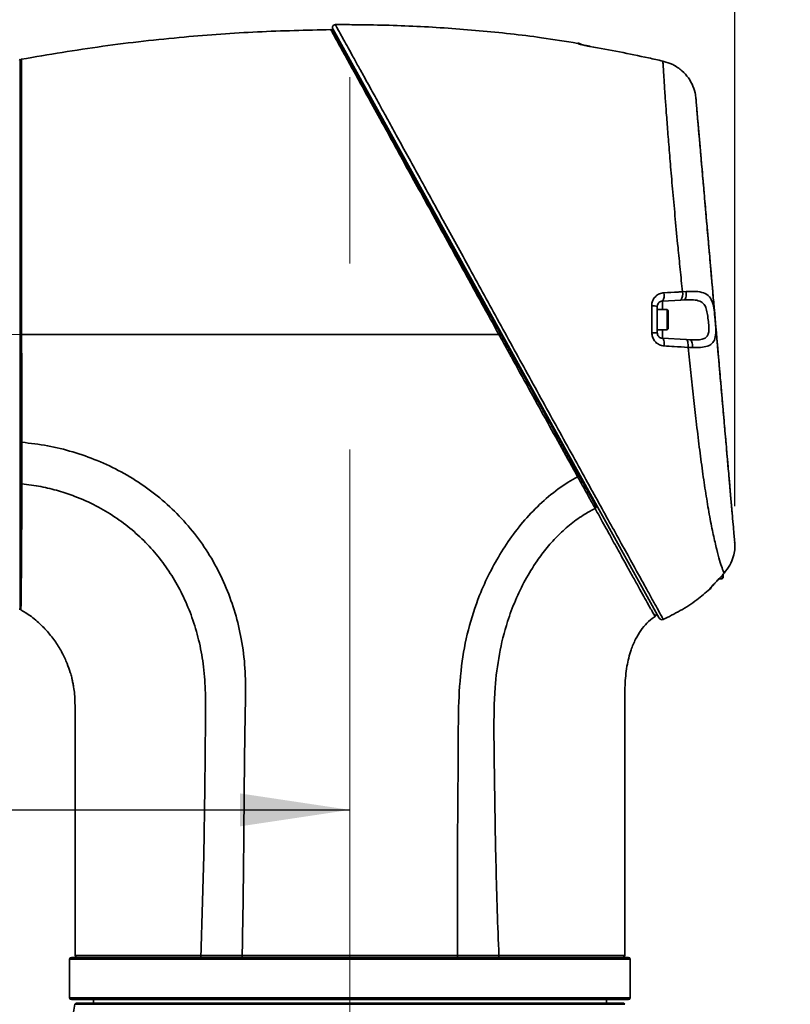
# Model space of a CAD drawing. Header units: millimetres. Extents: x 0 to 297, y 0 to 209.
# Tile 11 of 35: x 73 to 94, y 47 to 74. Entities that reach past the tile are written whole.
import ezdxf

# ---------------------------------------------------------------- set-up
doc = ezdxf.new("R2010")
doc.units = ezdxf.units.MM
doc.header["$PDSIZE"] = -1
doc.linetypes.add('CENTERX2', pattern=[20.32, 12.7, -2.54, 2.54, -2.54])
doc.layers.add('图层0', color=7, linetype='Continuous')
doc.styles.add('SLDTEXTSTYLE1', font='TXT', dxfattribs={"width": 0.7, "bigfont": 'bigfont'})
doc.styles.add('SLDTEXTSTYLE2', font='TXT', dxfattribs={"width": 0.7})
doc.dimstyles.new('SLDDIMSTYLE0', dxfattribs={"dimtxt": 4.5, "dimasz": 3, "dimexe": 0, "dimexo": 0.0625, "dimgap": 1.125, "dimtad": 2, "dimlfac": 10, "dimrnd": 1e-09, "dimzin": 12, "dimdsep": 46, "dimtxsty": 'SLDTEXTSTYLE2', "dimsah": 1, "dimcen": 0.09, "dimadec": 0, "dimazin": 3, "dimtfac": 1, "dimtofl": 0, "dimtmove": 0, "dimatfit": 3, "dimfxl": 0, "dimfrac": 2, "dimtolj": 1, "dimtzin": 12, "dimarcsym": 0})
doc.dimstyles.new('SLDDIMSTYLE10', dxfattribs={"dimtxt": 4.5, "dimasz": 3, "dimexe": 0, "dimexo": 0.0625, "dimgap": 1.125, "dimtad": 0, "dimtih": 1, "dimtoh": 1, "dimlfac": 2, "dimrnd": 1e-09, "dimzin": 12, "dimdsep": 46, "dimtxsty": 'SLDTEXTSTYLE2', "dimblk1": 'NONE', "dimblk2": 'NONE', "dimsah": 1, "dimcen": 0, "dimadec": 0, "dimazin": 3, "dimtfac": 1, "dimtmove": 0, "dimatfit": 3, "dimldrblk": 'NONE', "dimfxl": 0, "dimfrac": 2, "dimtolj": 1, "dimtzin": 12, "dimarcsym": 0})
doc.dimstyles.new('SLDDIMSTYLE7', dxfattribs={"dimtxt": 3.5, "dimasz": 3, "dimexe": 0, "dimexo": 0.0625, "dimgap": 0.875, "dimtad": 0, "dimtih": 1, "dimtoh": 1, "dimlfac": 3, "dimrnd": 1e-09, "dimzin": 12, "dimdsep": 46, "dimtxsty": 'SLDTEXTSTYLE2', "dimblk1": 'NONE', "dimblk2": 'NONE', "dimsah": 1, "dimcen": 0, "dimadec": 0, "dimazin": 3, "dimtfac": 1, "dimtmove": 0, "dimatfit": 3, "dimldrblk": 'NONE', "dimfxl": 0, "dimfrac": 2, "dimtolj": 1, "dimtzin": 12, "dimarcsym": 0})
doc.dimstyles.new('SLDDIMSTYLE8', dxfattribs={"dimtxt": 3.5, "dimasz": 3, "dimexe": 0, "dimexo": 0.0625, "dimgap": 0.875, "dimtad": 0, "dimtih": 1, "dimtoh": 1, "dimlfac": 3, "dimrnd": 1e-09, "dimzin": 12, "dimdsep": 46, "dimtxsty": 'SLDTEXTSTYLE2', "dimblk1": 'NONE', "dimblk2": 'NONE', "dimsah": 1, "dimcen": 0, "dimadec": 0, "dimazin": 3, "dimtol": 1, "dimtp": 0.03, "dimtfac": 1, "dimtmove": 0, "dimatfit": 3, "dimldrblk": 'NONE', "dimfxl": 0, "dimfrac": 2, "dimtolj": 1, "dimarcsym": 0})

# ---------------------------------------------------------------- blocks, each defined once
blk = doc.blocks.new('_D_2')
at = {"layer": '图层0'}
for p, q in [((61.907, 72.15), (61.907, 79.311)), ((92.269, 60.56), (92.269, 79.311)), ((92.269, 78.311), (61.907, 78.311)), ((92.269, 78.311), (104.423, 78.311))]:
    blk.add_line(p, q, dxfattribs=at)
for points in [[(61.907, 78.311), (64.907, 77.861), (64.907, 78.761)], [(92.269, 78.311), (89.269, 78.761), (89.269, 77.861)]]:
    blk.add_solid(points, dxfattribs=at)
at = {"layer": '图层0', "insert": (96.567, 84.112), "char_height": 4.5, "attachment_point": 1, "style": 'SLDTEXTSTYLE2'}
blk.add_mtext('304', dxfattribs=at)
blk = doc.blocks.new('_D_9')
at = {"layer": '图层0'}
for p, q in [((61.907, 58.35), (61.907, 51.275)), ((61.907, 52.275), (47.439, 52.275)), ((61.907, 52.275), (81.767, 52.275))]:
    blk.add_line(p, q, dxfattribs=at)
for points in [[(61.907, 52.275), (64.907, 51.825), (64.907, 52.725)], [(81.767, 52.275), (78.767, 52.725), (78.767, 51.825)]]:
    blk.add_solid(points, dxfattribs=at)
at = {"layer": '图层0', "insert": (47.439, 58.076), "char_height": 4.5, "attachment_point": 1, "style": 'SLDTEXTSTYLE2'}
blk.add_mtext('198.6', dxfattribs=at)
blk = doc.blocks.new('_D_10')
at = {"layer": '图层0'}
for p, q in [((64.957, 107.825), (64.957, 102.619)), ((64.957, 103.619), (48.681, 103.619)), ((64.957, 103.619), (81.767, 103.619))]:
    blk.add_line(p, q, dxfattribs=at)
for points in [[(64.957, 103.619), (67.957, 103.169), (67.957, 104.069)], [(81.767, 103.619), (78.767, 104.069), (78.767, 103.169)]]:
    blk.add_solid(points, dxfattribs=at)
at = {"layer": '图层0', "insert": (48.681, 109.42), "char_height": 4.5, "attachment_point": 1, "style": 'SLDTEXTSTYLE2'}
blk.add_mtext('168.1', dxfattribs=at)
blk = doc.blocks.new('_D_11')
at = {"layer": '图层0'}
for p, q in [((77.978, 184.45), (36.791, 184.45)), ((37.791, 184.45), (37.791, 39.25)), ((70.818, 39.25), (36.791, 39.25))]:
    blk.add_line(p, q, dxfattribs=at)
for start, end in [(63.4349, 116.5651), (243.4349, 296.5651)]:
    blk.add_arc((35.172, 111.85), 5.856, start, end, dxfattribs=at)
for points in [[(37.791, 184.45), (37.341, 181.45), (38.241, 181.45)], [(37.791, 39.25), (38.241, 42.25), (37.341, 42.25)]]:
    blk.add_solid(points, dxfattribs=at)
at = {"layer": '图层0', "insert": (31.99, 106.612), "char_height": 4.5, "attachment_point": 1, "rotation": 90, "style": 'SLDTEXTSTYLE2'}
blk.add_mtext('1452', dxfattribs=at)
blk = doc.blocks.new('_D_22')
at = {"layer": '图层0'}
blk.add_line((204.074, 119.317), (182.322, 119.317), dxfattribs=at)
at = {"layer": '图层0', "char_height": 3.5, "attachment_point": 1}
for s, insert, style in [('贯穿', (194.271, 122.827), 'SLDTEXTSTYLE1'), ('6-', (182.322, 122.827), 'SLDTEXTSTYLE2'), ('%%c', (186.396, 122.827), 'SLDTEXTSTYLE2'), ('9', (190.266, 122.827), 'SLDTEXTSTYLE2'), ('圆周均布', (184.257, 118.753), 'SLDTEXTSTYLE1')]:
    blk.add_mtext(s, dxfattribs=dict(at, insert=insert, style=style))
blk = doc.blocks.new('_None')
blk = doc.blocks.new('SW_SYMBOL_HOLE_DEPTH')
at = {"layer": '图层0', "color": 0}
for p, q in [((0, 875), (800, 875)), ((400, 875), (400, 75)), ((100, 555), (400, 75)), ((700, 555), (400, 75))]:
    blk.add_line(p, q, dxfattribs=at)
blk = doc.blocks.new('_D_23')
at = {"layer": '图层0'}
blk.add_line((191.362, 126.826), (170.308, 126.826), dxfattribs=at)
at = {"layer": '图层0', "xscale": 0.004072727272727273, "yscale": 0.004072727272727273, "zscale": 0.004072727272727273}
blk.add_blockref('SW_SYMBOL_HOLE_DEPTH', (184.071, 127.113), dxfattribs=at)
at = {"layer": '图层0', "attachment_point": 1, "style": 'SLDTEXTSTYLE2'}
for s, insert, char_height in [('0.03', (179.415, 131.978), 2), ('+', (178.252, 131.978), 2), ('%%c', (170.308, 131.338), 3.5), ('6', (187.737, 131.338), 3.5), ('4', (174.178, 131.338), 3.5), ('0', (179.415, 129.65), 2)]:
    blk.add_mtext(s, dxfattribs=dict(at, insert=insert, char_height=char_height))
blk = doc.blocks.new('_D_25')
at = {"layer": '图层0'}
blk.add_line((174.783, 94.83), (152.508, 94.83), dxfattribs=at)
at = {"layer": '图层0', "char_height": 4.5, "attachment_point": 1, "style": 'SLDTEXTSTYLE2'}
for s, insert in [('%%c', (162.983, 100.631)), ('PCD', (152.508, 100.631)), ('50', (167.958, 100.631))]:
    blk.add_mtext(s, dxfattribs=dict(at, insert=insert))

msp = doc.modelspace()

# ---------------------------------------------------------------- linework, layer by layer
at = {"color": 7, "linetype": 'Continuous', "lineweight": 35}
for p, q in [((90.210254, 57.509087), (81.300775, 73.582214)), ((87.985863, 73.198295), (87.985864, 73.199075)), ((72.766807, 72.729861), (72.766807, 57.769861)), ((90.532429, 72.630977), (90.308438, 72.706443)), ((90.308438, 72.706443), (90.532429, 72.630977)), ((91.212454, 71.637094), (91.205108, 71.721061)), ((91.213185, 71.628742), (91.212343, 71.638363)), ((90.841014, 66.411147), (90.943452, 66.416412)), ((90.797269, 66.183554), (90.296521, 66.157311)), ((90.881884, 66.187988), (90.797269, 66.183554)), ((90.154372, 66.007516), (90.154372, 65.292206)), ((90.424372, 65.924861), (90.154372, 65.924861)), ((90.154372, 65.924861), (90.154372, 65.374861)), ((90.454372, 65.894861), (90.424372, 65.924861)), ((90.424372, 65.924861), (90.424372, 65.374861)), ((90.454372, 65.894861), (90.454372, 65.404861)), ((90.154372, 65.374861), (90.424372, 65.374861)), ((90.424372, 65.374861), (90.454372, 65.404861)), ((90.296521, 65.142411), (90.945176, 65.108417)), ((90.945176, 65.108417), (91.043862, 65.103245)), ((91.115726, 64.891834), (90.996543, 64.894902)), ((92.266695, 59.587078), (92.266511, 59.589186)), ((92.269064, 59.560001), (92.266603, 59.588132)), ((91.835135, 58.574861), (91.924372, 58.574861)), ((91.924372, 58.668619), (91.924372, 58.574861)), ((91.924372, 58.574861), (91.954372, 58.604861)), ((91.933207, 58.682502), (91.96416, 58.716898)), ((91.933207, 58.682502), (91.934172, 58.682446)), ((91.954372, 58.704161), (91.954372, 58.604861)), ((91.96416, 58.716898), (91.977041, 58.731384)), ((91.96416, 58.716898), (91.9651, 58.716855)), ((91.977806, 58.731161), (91.977041, 58.731384)), ((74.116807, 48.199861), (74.116807, 47.149861)), ((74.166807, 48.249861), (81.766807, 48.249861)), ((81.766807, 48.249861), (89.366807, 48.249861)), ((89.416807, 47.149861), (89.416807, 48.199861)), ((89.366807, 47.099861), (74.166807, 47.099861)), ((74.766807, 47.099861), (74.766807, 46.999861)), ((88.766807, 46.999861), (88.766807, 47.099861)), ((74.302819, 46.999861), (74.262109, 46.970185)), ((81.766807, 46.970185), (74.262109, 46.970185)), ((74.302819, 46.999861), (89.230795, 46.999861)), ((89.271505, 46.970185), (81.766807, 46.970185)), ((89.271505, 46.970185), (89.230795, 46.999861))]:
    msp.add_line(p, q, dxfattribs=at)
at = {"color": 8, "linetype": 'Continuous', "lineweight": 35}
for p, q in [((87.985852, 73.189347), (87.985863, 73.198295)), ((90.296521, 66.157311), (90.296521, 65.924861)), ((90.296521, 65.374861), (90.296521, 65.142411)), ((81.766807, 48.199861), (74.116807, 48.199861)), ((89.416807, 48.199861), (81.766807, 48.199861)), ((74.116807, 47.149861), (89.416807, 47.149861))]:
    msp.add_line(p, q, dxfattribs=at)
at = {"color": 7, "linetype": 'Continuous', "lineweight": 35, "flags": 128}
for points in [[(90.881884, 66.187988), (90.897198, 66.193272), (90.911358, 66.207258), (90.923731, 66.22932), (90.933763, 66.25847), (90.941004, 66.293405), (90.945131, 66.33256), (90.945959, 66.374183), (90.943452, 66.416412)], [(90.296521, 65.142411), (90.307597, 65.137816), (90.31781, 65.125398), (90.326749, 65.105655), (90.334057, 65.079379), (90.33944, 65.047622), (90.342683, 65.011658), (90.343656, 64.97293), (90.342319, 64.932988)], [(90.945176, 65.108417), (90.957552, 65.103658), (90.968991, 65.090898), (90.979023, 65.07066), (90.987236, 65.043774), (90.993293, 65.011343), (90.996946, 64.9747), (90.998044, 64.935348), (90.996543, 64.894902)], [(91.043862, 65.103245), (91.060173, 65.09836), (91.075406, 65.085634), (91.088948, 65.065578), (91.100255, 65.039), (91.10887, 65.00697), (91.114449, 64.970776), (91.116765, 64.931876), (91.115726, 64.891834)]]:
    msp.add_lwpolyline(points, dxfattribs=at)
at = {"color": 7, "linetype": 'Continuous', "lineweight": 35}
for centre, radius, start, end in [((81.370826, 73.620851), 0.08, 88.9505764, 209.2382974), ((87.954372, 73.001644), 0.2, 55.1793927, 80.9058908), ((72.746807, 72.729861), 0.02, 0, 90), ((90.08133, 66.313358), 0.265816, 324.0519492, 15.8257299), ((90.596634, 66.340117), 0.254492, 322.0336663, 16.2066269), ((90.034992, 65.691498), 0.337815, 69.3053346, 95.2081719), ((90.037487, 58.826407), 6.466856, 88.9643567, 90.2729445), ((91.454372, 58.441212), 0.2, 312.0163713, 337.3543465), ((72.746807, 57.769861), 0.02, 270, 0), ((72.816807, 57.778574), 0.05, 179.9999466, 236.2403515), ((90.07096, 57.595369), 0.049999, 304.02657, 29.1402981), ((90.28297, 57.542918), 0.08, 208.9988812, 296.2341654), ((74.166807, 48.199861), 0.05, 90, 180), ((74.316803, 48.299861), 0.05, 180.8755726, 270.0007132), ((89.216806, 48.299861), 0.05, 269.9994596, 0.9318622), ((89.366807, 48.199861), 0.05, 0, 90), ((74.166807, 47.149861), 0.05, 180, 270), ((89.366807, 47.149861), 0.05, 270, 0), ((64.38747, 48.548631), 10, 343.3864585, 350.9181901)]:
    msp.add_arc(centre, radius, start, end, dxfattribs=at)
at = {"color": 8, "linetype": 'Continuous', "lineweight": 35}
for centre, radius, start, end in [((87.954397, 72.991666), 0.200167, 59.8037767, 80.9588874), ((91.454765, 58.453497), 0.199669, 311.7096715, 326.0836438)]:
    msp.add_arc(centre, radius, start, end, dxfattribs=at)
at = {"color": 7, "linetype": 'Continuous', "lineweight": 35}
for points, knots in [([(87.984635, 73.190407), (87.655148, 73.244002), (86.763282, 73.389075), (85.297289, 73.545301), (83.591148, 73.666803), (82.280886, 73.699969), (81.540688, 73.70073), (81.370968, 73.700905)], [0, 0, 0, 0, 0.15078239, 0.408142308, 0.665619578, 0.923330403, 1, 1, 1, 1]), ([(72.807848, 72.757353), (73.544833, 72.881863), (75.01842, 73.130817), (77.167841, 73.367504), (79.244587, 73.520107), (80.579232, 73.54925), (81.246693, 73.563825)], [0, 0, 0, 0, 0.264158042, 0.528179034, 0.764040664, 1, 1, 1, 1]), ([(85.831027, 65.249861), (85.831026, 65.249863), (85.674551, 65.53349), (85.360163, 66.103597), (84.891468, 66.953939), (84.429987, 67.791335), (83.999676, 68.571961), (83.603333, 69.290707), (83.241759, 69.946311), (82.899211, 70.567239), (82.556175, 71.188745), (82.222152, 71.793748), (81.909741, 72.359814), (81.665738, 72.802226), (81.486247, 73.128095), (81.361041, 73.355652), (81.303093, 73.461097), (81.274937, 73.512363), (81.254339, 73.54988), (81.246542, 73.5641), (81.246693, 73.563825), (81.246693, 73.563825)], [0, 0, 0, 0, 0.000000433, 0.070114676, 0.140565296, 0.211024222, 0.281149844, 0.342187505, 0.403489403, 0.464794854, 0.525837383, 0.600124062, 0.674645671, 0.748862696, 0.807027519, 0.865356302, 0.923485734, 0.928946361, 0.950793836, 0.999999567, 1, 1, 1, 1]), ([(81.290944, 73.538068), (81.292788, 73.534743), (81.296475, 73.528092), (81.33235, 73.46337), (81.405463, 73.33147), (81.530984, 73.105025), (81.710461, 72.781241), (81.954265, 72.341405), (82.266242, 71.778585), (82.599671, 71.177064), (82.942157, 70.559201), (83.284289, 69.941979), (83.64548, 69.290374), (84.041457, 68.576011), (84.47151, 67.800176), (84.932771, 66.968038), (85.401333, 66.122731), (85.715078, 65.556719), (85.871576, 65.274389)], [0, 0, 0, 0, 0.038217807, 0.076436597, 0.13452243, 0.192808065, 0.250929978, 0.325152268, 0.399679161, 0.473971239, 0.535026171, 0.596344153, 0.657658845, 0.718709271, 0.788870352, 0.85936426, 0.929850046, 1, 1, 1, 1]), ([(88.319147, 73.106174), (88.298629, 73.109859), (88.238209, 73.120713), (88.144459, 73.140539), (88.05655, 73.162438), (87.997306, 73.180511), (87.989677, 73.186396), (87.985852, 73.189347)], [0, 0, 0, 0, 0.115140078, 0.339049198, 0.560186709, 0.779492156, 1, 1, 1, 1]), ([(88.320482, 73.107359), (88.308063, 73.109437), (88.262304, 73.117097), (88.187218, 73.132555), (88.109839, 73.150459), (88.063369, 73.162881), (88.041924, 73.169959), (88.042584, 73.169704), (88.042756, 73.169638)], [0, 0, 0, 0, 0.092056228, 0.339171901, 0.586662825, 0.799918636, 0.947778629, 1, 1, 1, 1]), ([(90.308438, 72.706443), (90.178532, 72.735684), (89.518623, 72.884227), (88.85341, 73.007316), (88.319147, 73.106174)], [0, 0, 0, 0, 0.196853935, 1, 1, 1, 1]), ([(72.807848, 72.757353), (72.807848, 72.757353), (72.807847, 72.757356), (72.808034, 72.725629), (72.808553, 72.596085), (72.809023, 72.411306), (72.80938, 72.194889), (72.80961, 71.926717), (72.809701, 71.610328), (72.809655, 71.251499), (72.809513, 70.850941), (72.809298, 70.406183), (72.809076, 69.925288), (72.808884, 69.417272), (72.808844, 68.882154), (72.80872, 68.316233), (72.808397, 67.874424), (72.808043, 67.437344), (72.807672, 66.91564), (72.80766, 66.137344), (72.80861, 65.546861), (72.809439, 65.249863), (72.809439, 65.249861)], [0, 0, 0, 0, 0.000000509, 0.071127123, 0.143163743, 0.196124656, 0.249086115, 0.303584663, 0.358082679, 0.411091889, 0.464101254, 0.518652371, 0.573203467, 0.625790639, 0.678377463, 0.732468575, 0.786559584, 0.799217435, 0.849886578, 0.924410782, 0.999999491, 1, 1, 1, 1]), ([(90.841014, 66.411147), (90.820417, 66.615511), (90.779223, 67.024249), (90.713875, 67.689632), (90.646328, 68.399679), (90.579088, 69.136204), (90.5196, 69.817614), (90.468327, 70.436223), (90.424737, 70.989239), (90.388766, 71.471059), (90.360201, 71.877067), (90.338169, 72.208791), (90.323128, 72.449846), (90.313352, 72.616813), (90.310076, 72.676567), (90.308438, 72.706443)], [0, 0, 0, 0, 0.065414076, 0.130830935, 0.217435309, 0.304322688, 0.390936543, 0.473642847, 0.556587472, 0.639285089, 0.717664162, 0.796256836, 0.874621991, 0.937311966, 1, 1, 1, 1]), ([(91.205108, 71.721061), (91.202718, 71.743481), (91.193838, 71.826792), (91.145354, 72.011878), (91.015067, 72.246768), (90.826208, 72.455262), (90.65365, 72.573748), (90.547447, 72.623887), (90.532429, 72.630977)], [0, 0, 0, 0, 0.086474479, 0.321335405, 0.530291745, 0.732290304, 0.962144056, 1, 1, 1, 1]), ([(91.205108, 71.721061), (91.207133, 71.697915), (91.211183, 71.651621), (91.225159, 71.491884), (91.244481, 71.271035), (91.269082, 70.989856), (91.299209, 70.645505), (91.334996, 70.236462), (91.376125, 69.766364), (91.422114, 69.24072), (91.472751, 68.661937), (91.527497, 68.036201), (91.585087, 67.377946), (91.644915, 66.694104), (91.706151, 65.994171), (91.76669, 65.302206), (91.825598, 64.628887), (91.88223, 63.981573), (91.937338, 63.351677), (91.990196, 62.74751), (92.040265, 62.175216), (92.087634, 61.633775), (92.131452, 61.132926), (92.170967, 60.681262), (92.204844, 60.294044), (92.232279, 59.980461), (92.252678, 59.747296), (92.265305, 59.602971), (92.267899, 59.57332), (92.269064, 59.560001)], [0, 0, 0, 0, 0.0352856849, 0.0705745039, 0.1049694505, 0.1394654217, 0.1738687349, 0.2103960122, 0.2470318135, 0.2835644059, 0.3218491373, 0.3602523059, 0.3985326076, 0.4371173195, 0.4758314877, 0.5143983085, 0.5508074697, 0.5873341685, 0.6237533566, 0.6606722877, 0.6977001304, 0.734625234, 0.77354372, 0.8125820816, 0.8514899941, 0.8903880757, 0.9294250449, 0.9682984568, 1, 1, 1, 1]), ([(91.214196, 71.617186), (91.214166, 71.617529), (91.214108, 71.618188), (91.21299, 71.630968), (91.212454, 71.637094)], [0, 0, 0, 0, 0.52062588, 1, 1, 1, 1]), ([(92.206609, 60.273867), (92.206106, 60.279616), (92.205095, 60.291173), (92.19747, 60.378329), (92.186795, 60.500345), (92.173984, 60.646778), (92.157861, 60.83107), (92.13855, 61.051801), (92.116371, 61.305301), (92.091331, 61.591511), (92.063384, 61.910952), (92.033134, 62.25672), (92.001173, 62.622037), (91.967538, 63.00649), (91.931912, 63.413694), (91.894691, 63.839144), (91.856473, 64.275977), (91.817163, 64.725299), (91.776807, 65.186565), (91.735522, 65.658459), (91.69401, 66.132943), (91.652156, 66.611338), (91.610468, 67.08783), (91.569708, 67.553715), (91.530579, 68.000965), (91.492923, 68.431376), (91.456644, 68.846035), (91.422749, 69.233458), (91.391692, 69.588439), (91.363239, 69.913648), (91.337012, 70.213414), (91.313794, 70.478802), (91.293808, 70.707237), (91.276811, 70.901508), (91.262577, 71.064196), (91.251264, 71.193506), (91.243284, 71.284712), (91.238468, 71.339756), (91.23807, 71.344314), (91.237887, 71.346404)], [0, 0, 0, 0, 0.0349034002, 0.0701697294, 0.0961404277, 0.1221097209, 0.1488244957, 0.1755391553, 0.201822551, 0.2281061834, 0.2551757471, 0.2822455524, 0.3081523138, 0.3340593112, 0.3606957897, 0.3873321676, 0.4135794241, 0.4398263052, 0.4668534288, 0.4938800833, 0.5212483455, 0.5486174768, 0.5768633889, 0.6051103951, 0.6324790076, 0.65984807, 0.6880136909, 0.7161794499, 0.7426210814, 0.7690626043, 0.7962160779, 0.8233690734, 0.8486915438, 0.8740134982, 0.9000025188, 0.9259906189, 0.9519821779, 0.9779732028, 1, 1, 1, 1]), ([(90.004327, 66.027919), (90.004736, 66.041251), (90.006434, 66.096669), (90.034893, 66.192561), (90.109358, 66.294255), (90.214011, 66.366571), (90.296094, 66.37943), (90.337071, 66.38585)], [0, 0, 0, 0, 0.072683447, 0.302116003, 0.536546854, 0.768645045, 1, 1, 1, 1]), ([(90.337071, 66.38585), (90.465394, 66.392316), (90.633613, 66.400793), (90.801255, 66.409162), (90.841014, 66.411147)], [0, 0, 0, 0, 0.762836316, 1, 1, 1, 1]), ([(90.943452, 66.416412), (91.052977, 66.42016), (91.253729, 66.427031), (91.475742, 66.375282), (91.611551, 66.257914), (91.681574, 66.078072), (91.71567, 65.855949), (91.737971, 65.612257), (91.749687, 65.442617), (91.752034, 65.281242), (91.738992, 65.127895), (91.658362, 64.991418), (91.52149, 64.918606), (91.341345, 64.889584), (91.191704, 64.891076), (91.115726, 64.891834)], [0, 0, 0, 0, 0.112082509, 0.205437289, 0.296966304, 0.374311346, 0.448777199, 0.526336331, 0.59482871, 0.607848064, 0.692801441, 0.772569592, 0.84462317, 0.92111005, 1, 1, 1, 1]), ([(90.296521, 66.157311), (90.27904, 66.154557), (90.243995, 66.149038), (90.200207, 66.119407), (90.168413, 66.077776), (90.15541, 66.037066), (90.154568, 66.013103), (90.154372, 66.007516)], [0, 0, 0, 0, 0.2404378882, 0.4819998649, 0.7175107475, 0.9341484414, 1, 1, 1, 1]), ([(91.043862, 65.103245), (91.106078, 65.100625), (91.225061, 65.095616), (91.375209, 65.109559), (91.483411, 65.153546), (91.530016, 65.213749), (91.558419, 65.28942), (91.564759, 65.351229), (91.56353, 65.46619), (91.550455, 65.600547), (91.527842, 65.785814), (91.497019, 65.949227), (91.436016, 66.082817), (91.318059, 66.166686), (91.12938, 66.198491), (90.971064, 66.191773), (90.881884, 66.187988)], [0, 0, 0, 0, 0.0855688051, 0.1636429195, 0.2324411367, 0.292344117, 0.3059840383, 0.3751881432, 0.3869722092, 0.4695136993, 0.5496547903, 0.6237832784, 0.6974656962, 0.7846601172, 0.8786977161, 1, 1, 1, 1]), ([(90.006681, 65.293189), (90.006249, 65.426608), (90.005456, 65.672029), (90.004681, 65.916398), (90.004327, 66.027919)], [0, 0, 0, 0, 0.5436365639, 1, 1, 1, 1]), ([(90.342319, 64.932988), (90.317153, 64.936089), (90.253006, 64.943993), (90.158509, 64.990363), (90.074531, 65.072062), (90.017941, 65.176432), (90.010438, 65.254232), (90.006681, 65.293189)], [0, 0, 0, 0, 0.143321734, 0.365327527, 0.578863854, 0.789123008, 1, 1, 1, 1]), ([(90.154372, 65.292206), (90.155971, 65.27584), (90.159232, 65.242472), (90.183836, 65.198847), (90.219485, 65.165398), (90.258963, 65.146789), (90.285853, 65.143655), (90.296521, 65.142411)], [0, 0, 0, 0, 0.193133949, 0.39378075, 0.609759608, 0.845172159, 1, 1, 1, 1]), ([(72.80917, 65.249861), (72.809798, 65.040382), (72.811056, 64.621424), (72.812728, 63.991424), (72.814113, 63.364509), (72.814745, 62.920071), (72.815034, 62.56844), (72.815059, 62.422045), (72.815078, 62.306388)], [0, 0, 0, 0, 0.207717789, 0.41543632, 0.629242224, 0.843050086, 0.87600349, 1, 1, 1, 1]), ([(85.831065, 65.249861), (84.929534, 65.249861), (83.126463, 65.249861), (80.470591, 65.249861), (77.87188, 65.249861), (75.332333, 65.249861), (73.650324, 65.249861), (72.809322, 65.249861)], [0, 0, 0, 0, 0.207336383, 0.414674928, 0.609784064, 0.804892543, 1, 1, 1, 1]), ([(87.981975, 61.363156), (87.838829, 61.621218), (87.551984, 62.138341), (87.103169, 62.94858), (86.643587, 63.779097), (86.315968, 64.371815), (86.083982, 64.791785), (85.96959, 64.998927), (85.87011, 65.179104), (85.831042, 65.249861)], [0, 0, 0, 0, 0.211358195, 0.423534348, 0.635411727, 0.846360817, 0.866609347, 0.947615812, 1, 1, 1, 1]), ([(85.87156, 65.274419), (85.985896, 65.068151), (86.254986, 64.5827), (86.675095, 63.824804), (87.131417, 63.001577), (87.580253, 62.191856), (87.870198, 61.66878), (88.015203, 61.407184)], [0, 0, 0, 0, 0.153563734, 0.361411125, 0.56925604, 0.784579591, 1, 1, 1, 1]), ([(90.996543, 64.894902), (90.869932, 64.902321), (90.652601, 64.915056), (90.433696, 64.927707), (90.342319, 64.932988)], [0, 0, 0, 0, 0.582569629, 1, 1, 1, 1]), ([(91.977041, 58.731384), (91.974795, 58.736953), (91.962612, 58.767164), (91.926954, 58.862725), (91.859805, 59.071234), (91.801646, 59.281863), (91.739104, 59.533597), (91.672074, 59.830515), (91.575439, 60.327438), (91.480255, 60.890223), (91.389206, 61.508426), (91.301661, 62.168399), (91.219451, 62.845713), (91.142128, 63.527912), (91.068869, 64.203103), (91.020631, 64.664498), (90.996543, 64.894902)], [0, 0, 0, 0, 0.018433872, 0.100007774, 0.181825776, 0.263356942, 0.276092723, 0.362102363, 0.448439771, 0.534473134, 0.616577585, 0.69894045, 0.781047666, 0.85397394, 0.927080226, 1, 1, 1, 1]), ([(72.815046, 62.306178), (72.815046, 62.306176), (72.815045, 62.267355), (72.815008, 62.11107), (72.814761, 61.841225), (72.8143, 61.502558), (72.813997, 61.283314), (72.813858, 61.175502), (72.813858, 61.1755)], [0, 0, 0, 0, 0.000004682, 0.098810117, 0.39919262, 0.699592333, 0.999995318, 1, 1, 1, 1]), ([(72.815053, 62.306178), (73.049797, 62.278669), (73.519332, 62.223645), (74.208829, 62.052728), (74.883612, 61.816306), (75.534342, 61.506061), (76.152534, 61.125086), (76.72536, 60.678335), (77.244309, 60.169475), (77.701375, 59.603884), (78.08898, 58.988694), (78.404585, 58.334173), (78.646994, 57.649529), (78.822238, 56.916833), (78.919771, 56.141169), (78.920075, 55.333243), (78.902782, 54.526541), (78.892645, 53.719385), (78.884034, 52.91229), (78.873449, 51.740033), (78.862505, 50.202622), (78.839924, 48.93443), (78.828634, 48.300336)], [0, 0, 0, 0, 0.040954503, 0.081916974, 0.122882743, 0.164779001, 0.206676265, 0.248573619, 0.290496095, 0.332446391, 0.374395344, 0.416311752, 0.458205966, 0.500103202, 0.546748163, 0.593396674, 0.64005608, 0.686715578, 0.733375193, 0.780034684, 0.890017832, 1, 1, 1, 1]), ([(84.706063, 48.299915), (84.704892, 48.676645), (84.702551, 49.430104), (84.700703, 50.5603), (84.706125, 51.69049), (84.715301, 52.820643), (84.727336, 53.950793), (84.722217, 55.080875), (84.790499, 56.165672), (84.978464, 57.191277), (85.251235, 58.035859), (85.572513, 58.74106), (85.896157, 59.321277), (86.271424, 59.869798), (86.699465, 60.378482), (87.181892, 60.835424), (87.617489, 61.159224), (87.896226, 61.315182), (87.981973, 61.363159)], [0, 0, 0, 0, 0.079721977, 0.159443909, 0.239165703, 0.318887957, 0.398609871, 0.478331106, 0.558027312, 0.628229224, 0.698426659, 0.745217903, 0.792033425, 0.838847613, 0.885652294, 0.932433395, 0.979214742, 1, 1, 1, 1]), ([(88.459613, 60.49977), (88.459613, 60.499771), (88.386142, 60.633339), (88.26909, 60.845114), (88.107051, 61.137669), (88.023918, 61.287557), (87.981975, 61.363158), (87.981974, 61.36316)], [0, 0, 0, 0, 0.00000519, 0.498311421, 0.749069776, 0.99999481, 1, 1, 1, 1]), ([(88.015203, 61.407185), (88.056624, 61.332458), (88.139404, 61.18312), (88.300674, 60.892182), (88.414218, 60.687342), (88.489683, 60.5512)], [0, 0, 0, 0, 0.251431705, 0.502481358, 1, 1, 1, 1]), ([(77.699503, 48.300975), (77.727361, 49.132423), (77.782702, 50.784146), (77.807275, 52.693194), (77.821513, 54.026081), (77.824868, 54.791093), (77.831955, 55.537413), (77.777604, 56.248196), (77.653166, 56.908517), (77.47137, 57.519321), (77.236545, 58.085641), (76.953324, 58.60793), (76.623676, 59.088211), (76.248176, 59.527191), (75.826271, 59.924488), (75.356281, 60.278774), (74.835022, 60.587268), (74.316844, 60.819411), (73.812229, 60.986905), (73.327517, 61.106908), (72.988731, 61.152149), (72.813858, 61.175501)], [0, 0, 0, 0, 0.160975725, 0.319788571, 0.369427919, 0.418907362, 0.467835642, 0.513806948, 0.556591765, 0.597612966, 0.636909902, 0.675011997, 0.712375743, 0.749424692, 0.786582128, 0.8242982, 0.863082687, 0.903552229, 0.93390439, 0.965883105, 1, 1, 1, 1]), ([(88.459615, 60.499771), (88.366009, 60.449654), (88.137098, 60.327097), (87.79995, 60.086269), (87.455408, 59.780161), (87.145146, 59.439054), (86.837247, 59.029801), (86.543837, 58.548184), (86.276511, 57.994485), (86.025745, 57.322812), (85.829898, 56.526214), (85.703534, 55.512502), (85.694371, 54.392123), (85.711929, 53.174048), (85.728771, 51.955403), (85.753973, 50.737018), (85.785371, 49.518724), (85.817833, 48.706922), (85.834063, 48.301023)], [0, 0, 0, 0, 0.024203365, 0.059188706, 0.094181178, 0.129164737, 0.164170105, 0.210853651, 0.257549, 0.304210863, 0.374151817, 0.44410548, 0.536731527, 0.62938512, 0.722038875, 0.814692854, 0.907346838, 1, 1, 1, 1]), ([(91.977041, 58.731384), (92.0325, 58.802492), (92.14311, 58.944314), (92.234981, 59.176228), (92.272231, 59.373193), (92.273697, 59.499443), (92.270268, 59.544265), (92.269064, 59.560001)], [0, 0, 0, 0, 0.242407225, 0.483470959, 0.692012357, 0.891876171, 1, 1, 1, 1]), ([(92.266695, 59.587078), (92.266656, 59.587521), (92.266413, 59.590297), (92.266715, 59.586852), (92.266968, 59.583957)], [0, 0, 0, 0, 0.159554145, 1, 1, 1, 1]), ([(92.269058, 59.560064), (92.26904, 59.560276), (92.267606, 59.576662), (92.267146, 59.581924), (92.266692, 59.587117)], [0, 0, 0, 0, 0.012929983, 1, 1, 1, 1]), ([(91.587617, 58.304439), (91.588257, 58.306121), (91.590208, 58.311246), (91.61465, 58.340346), (91.674113, 58.404731), (91.783027, 58.519516), (91.876298, 58.62074), (91.933207, 58.682502)], [0, 0, 0, 0, 0.070389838, 0.214494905, 0.394929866, 0.630814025, 1, 1, 1, 1]), ([(91.619839, 58.342648), (91.61976, 58.342544), (91.619287, 58.34192), (91.623357, 58.347003), (91.635843, 58.361261), (91.665715, 58.393984), (91.715555, 58.447117), (91.784688, 58.520563), (91.860078, 58.60116), (91.911473, 58.657779), (91.934079, 58.682684)], [0, 0, 0, 0, 0.009177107, 0.054917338, 0.130916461, 0.253032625, 0.413775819, 0.605546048, 0.826494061, 1, 1, 1, 1]), ([(91.934132, 58.682492), (91.941432, 58.690446), (91.951867, 58.701815), (91.961949, 58.713498), (91.964978, 58.717008)], [0, 0, 0, 0, 0.699607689, 1, 1, 1, 1]), ([(91.965097, 58.716862), (91.968072, 58.720191), (91.97232, 58.724946), (91.97653, 58.729742), (91.977792, 58.731181)], [0, 0, 0, 0, 0.700067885, 1, 1, 1, 1]), ([(90.307515, 57.465621), (90.46698, 57.545451), (90.788433, 57.706375), (91.220985, 57.980134), (91.471721, 58.197476), (91.58544, 58.29605)], [0, 0, 0, 0, 0.3497801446, 0.7050967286, 1, 1, 1, 1]), ([(72.78599, 57.730438), (72.82615, 57.709158), (72.98792, 57.623436), (73.233988, 57.425343), (73.513659, 57.15264), (73.740807, 56.860921), (73.918638, 56.567567), (74.048829, 56.286899), (74.128233, 56.060841), (74.172347, 55.901648), (74.193975, 55.810163), (74.212147, 55.724223), (74.233545, 55.605831), (74.261423, 55.394353), (74.269268, 55.07237), (74.265877, 54.631105), (74.26713, 54.083433), (74.266676, 53.433797), (74.266832, 52.696407), (74.266797, 51.874461), (74.266808, 50.971113), (74.266784, 49.975192), (74.266952, 49.074506), (74.266611, 48.505788), (74.266488, 48.299903)], [0, 0, 0, 0, 0.01367089, 0.055068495, 0.094362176, 0.13117563, 0.166001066, 0.197426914, 0.224137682, 0.23803254, 0.247142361, 0.252432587, 0.264474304, 0.283354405, 0.316578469, 0.361289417, 0.416238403, 0.481428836, 0.556858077, 0.63821582, 0.728862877, 0.828796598, 0.938021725, 1, 1, 1, 1]), ([(89.266819, 48.299895), (89.266814, 48.532077), (89.266803, 49.03252), (89.26681, 49.769278), (89.26681, 50.482019), (89.266811, 51.126828), (89.266812, 51.709089), (89.266814, 52.236292), (89.266817, 52.717269), (89.26682, 53.183736), (89.266832, 53.653461), (89.266841, 54.13215), (89.2669, 54.623306), (89.266737, 55.13976), (89.267409, 55.666628), (89.312416, 56.175605), (89.417204, 56.596704), (89.5527, 56.922984), (89.697432, 57.169755), (89.8681, 57.374019), (90.006378, 57.496887), (90.088819, 57.546283), (90.098677, 57.55219)], [0, 0, 0, 0, 0.073304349, 0.157999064, 0.232608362, 0.298330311, 0.361578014, 0.416439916, 0.46477956, 0.513432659, 0.563716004, 0.613087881, 0.664575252, 0.718797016, 0.776166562, 0.830920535, 0.879700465, 0.912485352, 0.942194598, 0.969613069, 0.996366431, 1, 1, 1, 1]), ([(77.699501, 48.300974), (77.699503, 48.300974), (77.842184, 48.300685), (78.098281, 48.30035), (78.476898, 48.3002), (78.710536, 48.300266), (78.828632, 48.300331), (78.828633, 48.300331)], [0, 0, 0, 0, 0.000004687, 0.398485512, 0.699244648, 0.999995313, 1, 1, 1, 1]), ([(78.828669, 48.300341), (79.085722, 48.300426), (79.600609, 48.300596), (80.408065, 48.300366), (81.235459, 48.300023), (82.076653, 48.299759), (82.919599, 48.299647), (83.505859, 48.299683), (83.94, 48.299763), (84.264461, 48.299835), (84.548165, 48.299886), (84.706061, 48.299915)], [0, 0, 0, 0, 0.136868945, 0.274153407, 0.411017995, 0.550916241, 0.691264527, 0.831162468, 0.848006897, 0.915407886, 1, 1, 1, 1]), ([(84.706063, 48.299915), (84.706065, 48.299915), (84.820384, 48.299933), (85.046353, 48.300001), (85.425058, 48.300281), (85.684595, 48.300683), (85.834063, 48.300994), (85.834064, 48.300994)], [0, 0, 0, 0, 0.000004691, 0.291469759, 0.582215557, 0.999995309, 1, 1, 1, 1])]:
    msp.add_open_spline(points, degree=3, knots=knots, dxfattribs=at)
at = {"color": 8, "linetype": 'Continuous', "lineweight": 35}
for points, knots in [([(81.370969, 73.700998), (81.373742, 73.695979), (81.37931, 73.685899), (81.422663, 73.607397), (81.48837, 73.488348), (81.57605, 73.329439), (81.68705, 73.128204), (81.820979, 72.885316), (81.975822, 72.604418), (82.151295, 72.286008), (82.346476, 71.931719), (82.564929, 71.535076), (82.8048, 71.09941), (83.067284, 70.622514), (83.345788, 70.116349), (83.647836, 69.567218), (83.970774, 68.979917), (84.316129, 68.351674), (84.672498, 67.703245), (85.047924, 67.020101), (85.438062, 66.31026), (85.84426, 65.571543), (86.254048, 64.827), (86.669843, 64.072335), (87.085312, 63.319102), (87.501501, 62.565379), (87.909642, 61.827059), (88.295632, 61.129496), (88.65252, 60.485048), (88.982811, 59.888926), (89.290369, 59.333929), (89.553757, 58.858495), (89.770688, 58.466613), (89.947922, 58.146079), (90.094758, 57.880073), (90.208702, 57.673268), (90.283734, 57.536715), (90.317653, 57.474818), (90.317003, 57.476007), (90.316803, 57.476373)], [0, 0, 0, 0, 0.02383674, 0.047871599, 0.069750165, 0.091629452, 0.114107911, 0.136587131, 0.159122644, 0.181659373, 0.204742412, 0.227826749, 0.252481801, 0.277138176, 0.302365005, 0.327593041, 0.355202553, 0.382813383, 0.411077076, 0.439341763, 0.469939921, 0.500538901, 0.531923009, 0.563306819, 0.595840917, 0.62837339, 0.66193847, 0.695500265, 0.726555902, 0.757607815, 0.789876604, 0.822139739, 0.848899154, 0.875655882, 0.903472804, 0.931287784, 0.959207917, 0.987448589, 1, 1, 1, 1]), ([(72.813858, 61.175501), (72.813586, 61.002355), (72.813042, 60.656066), (72.811702, 60.171312), (72.80988, 59.716483), (72.807582, 59.302367), (72.80487, 58.934812), (72.801891, 58.611574), (72.79887, 58.333495), (72.796128, 58.106822), (72.793954, 57.933671), (72.792384, 57.81342), (72.791478, 57.744667), (72.791434, 57.741626), (72.791416, 57.740296)], [0, 0, 0, 0, 0.083905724, 0.16781088, 0.254160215, 0.340509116, 0.42439425, 0.508279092, 0.594648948, 0.681018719, 0.764324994, 0.847631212, 0.933368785, 1, 1, 1, 1]), ([(90.093139, 57.561263), (90.093504, 57.560729), (90.094526, 57.559236), (90.05768, 57.620715), (89.998776, 57.721878), (89.907641, 57.882276), (89.789137, 58.093515), (89.645591, 58.351038), (89.480539, 58.648531), (89.294736, 58.984442), (89.087985, 59.359031), (88.92634, 59.65229), (88.793085, 59.894161), (88.663964, 60.128586), (88.538082, 60.357244), (88.45961, 60.499783)], [0, 0, 0, 0, 0.041407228, 0.115913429, 0.206205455, 0.296481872, 0.389393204, 0.482315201, 0.573345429, 0.664381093, 0.757565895, 0.850751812, 0.863592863, 0.914967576, 1, 1, 1, 1]), ([(91.587742, 58.293269), (91.587746, 58.292908), (91.587792, 58.288821), (91.5877, 58.296991), (91.587617, 58.304439)], [0, 0, 0, 0, 0.088388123, 1, 1, 1, 1]), ([(74.271566, 48.299901), (74.270107, 48.299892), (74.262204, 48.299847), (74.300228, 48.300059), (74.38657, 48.300488), (74.531216, 48.301109), (74.726471, 48.301756), (74.969987, 48.302334), (75.260339, 48.302801), (75.599763, 48.303094), (75.877984, 48.303139), (76.122076, 48.303079), (76.41144, 48.302938), (76.897994, 48.302437), (77.372558, 48.301644), (77.648619, 48.30108), (77.699503, 48.300976)], [0, 0, 0, 0, 0.018818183, 0.101911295, 0.185004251, 0.270509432, 0.356015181, 0.439191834, 0.522368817, 0.607935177, 0.693501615, 0.706858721, 0.760304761, 0.867309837, 0.975542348, 1, 1, 1, 1]), ([(85.833948, 48.301048), (85.990139, 48.301367), (86.302522, 48.302007), (86.742607, 48.302682), (87.158666, 48.303145), (87.554814, 48.303382), (87.922915, 48.303378), (88.260746, 48.303128), (88.555676, 48.302653), (88.802211, 48.302018), (88.996471, 48.301296), (89.142052, 48.300598), (89.231818, 48.300089), (89.271275, 48.299822), (89.263583, 48.299883), (89.262183, 48.299894)], [0, 0, 0, 0, 0.075760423, 0.151520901, 0.229062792, 0.306604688, 0.38972239, 0.472839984, 0.558335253, 0.643830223, 0.726913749, 0.80999681, 0.89548943, 0.980981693, 1, 1, 1, 1])]:
    msp.add_open_spline(points, degree=3, knots=knots, dxfattribs=at)
at = {"color": 7, "linetype": 'Continuous', "lineweight": 35}
for points in [[(81.246693, 73.563825), (81.251179, 73.563524), (81.260151, 73.562921), (81.272633, 73.5575), (81.283512, 73.549324), (81.288467, 73.54182), (81.290944, 73.538068)], [(72.766807, 72.708163), (72.767394, 72.713962), (72.768566, 72.725562), (72.777719, 72.740775), (72.791045, 72.752505), (72.802247, 72.755737), (72.807848, 72.757353)], [(72.766807, 65.249989), (72.767422, 65.249974), (72.76865, 65.249945), (72.778217, 65.249907), (72.792102, 65.249878), (72.80366, 65.249871), (72.809439, 65.249867)], [(85.87156, 65.274419), (85.87106, 65.273876), (85.87006, 65.27279), (85.860879, 65.267021), (85.847475, 65.2591), (85.83652, 65.252941), (85.831042, 65.249861)], [(72.766807, 62.325784), (72.767534, 62.323274), (72.768987, 62.318254), (72.780065, 62.311875), (72.795942, 62.307318), (72.80868, 62.30658), (72.815049, 62.306211)], [(88.015203, 61.407185), (88.015969, 61.404236), (88.017501, 61.39834), (88.010888, 61.386183), (87.99881, 61.373576), (87.987586, 61.366632), (87.981974, 61.36316)], [(72.813858, 61.1755), (72.807604, 61.176078), (72.795097, 61.177234), (72.779639, 61.183566), (72.768892, 61.192308), (72.767502, 61.199146), (72.766807, 61.202565)], [(88.489681, 60.551204), (88.490964, 60.547289), (88.493531, 60.539458), (88.488034, 60.524808), (88.476574, 60.510463), (88.465265, 60.503343), (88.45961, 60.499783)], [(77.726688, 48.249861), (77.723074, 48.250635), (77.715846, 48.252182), (77.706778, 48.264059), (77.700522, 48.280994), (77.699842, 48.294315), (77.699502, 48.300976)], [(78.848198, 48.249861), (78.845619, 48.250622), (78.84046, 48.252143), (78.833969, 48.263838), (78.829454, 48.280537), (78.828907, 48.293733), (78.828633, 48.300331)], [(84.68646, 48.249861), (84.689031, 48.250614), (84.694171, 48.252119), (84.700653, 48.263696), (84.705185, 48.280243), (84.705769, 48.293358), (84.706061, 48.299915)], [(85.833991, 48.301048), (85.833655, 48.29438), (85.832984, 48.281045), (85.82673, 48.264084), (85.817655, 48.252186), (85.810419, 48.250636), (85.806801, 48.249861)]]:
    msp.add_open_spline(points, degree=3, dxfattribs=at)
at = {"color": 7, "linetype": 'Continuous', "lineweight": 0}
msp.add_point((92.269064, 59.560001), dxfattribs=at)
at = {"layer": '图层0', "linetype": 'CENTERX2', "lineweight": 18, "ltscale": 2}
for p, q in [((81.766807, 36.704492), (81.766807, 185.547961)), ((61.513128, 65.249861), (74.746807, 65.249861))]:
    msp.add_line(p, q, dxfattribs=at)

# ---------------------------------------------------------------- dimensions: what is measured, and where the dimension line sits
at = {"layer": '图层0'}
dim = msp.add_linear_dim(base=(37.79091, 39.249861), p1=(78.977836, 184.449859), p2=(71.817688, 39.249861), angle=90, text='(<>)', dimstyle='SLDDIMSTYLE0', dxfattribs=at)
dim.commit()
dim.dimension.update_dxf_attribs({"geometry": '_D_11', "text_midpoint": (37.79091, 111.84986), "dimtype": 160})
for p1, text, dimstyle, picture, middle in [((0.775431, 0.549115), '<>{\\fGDT;x}6', 'SLDDIMSTYLE8', '_D_23', (180.041053, 129.363281)), ((1.830224, 1.130612), '6-<> 贯穿\\P圆周均布', 'SLDDIMSTYLE7', '_D_22', (192.404555, 118.814974)), ((11.081141, 4.482384), 'PCD <>', 'SLDDIMSTYLE10', '_D_25', (162.851647, 97.948853))]:
    dim = msp.add_diameter_dim_2p(p1=p1, p2=(0, 0), text=text, dimstyle=dimstyle, dxfattribs=at)
    dim.commit()
    dim.dimension.update_dxf_attribs({"geometry": picture, "text_midpoint": middle, "dimtype": 163})
for base, p1, p2, picture, middle in [((81.766807, 103.619471), (64.956807, 108.824861), (81.766807, 36.704492), '_D_10', (55.227793, 103.619471)), ((61.906807, 78.310811), (92.269064, 59.560001), (61.906807, 71.149878), '_D_2', (100.494745, 78.310811)), ((81.766807, 52.274861), (61.906807, 59.349878), (81.766807, 36.704492), '_D_9', (53.985409, 52.274861))]:
    dim = msp.add_linear_dim(base=base, p1=p1, p2=p2, dimstyle='SLDDIMSTYLE0', dxfattribs=at)
    dim.commit()
    dim.dimension.update_dxf_attribs({"geometry": picture, "text_midpoint": middle, "dimtype": 160})

doc.saveas('drawing.dxf')
